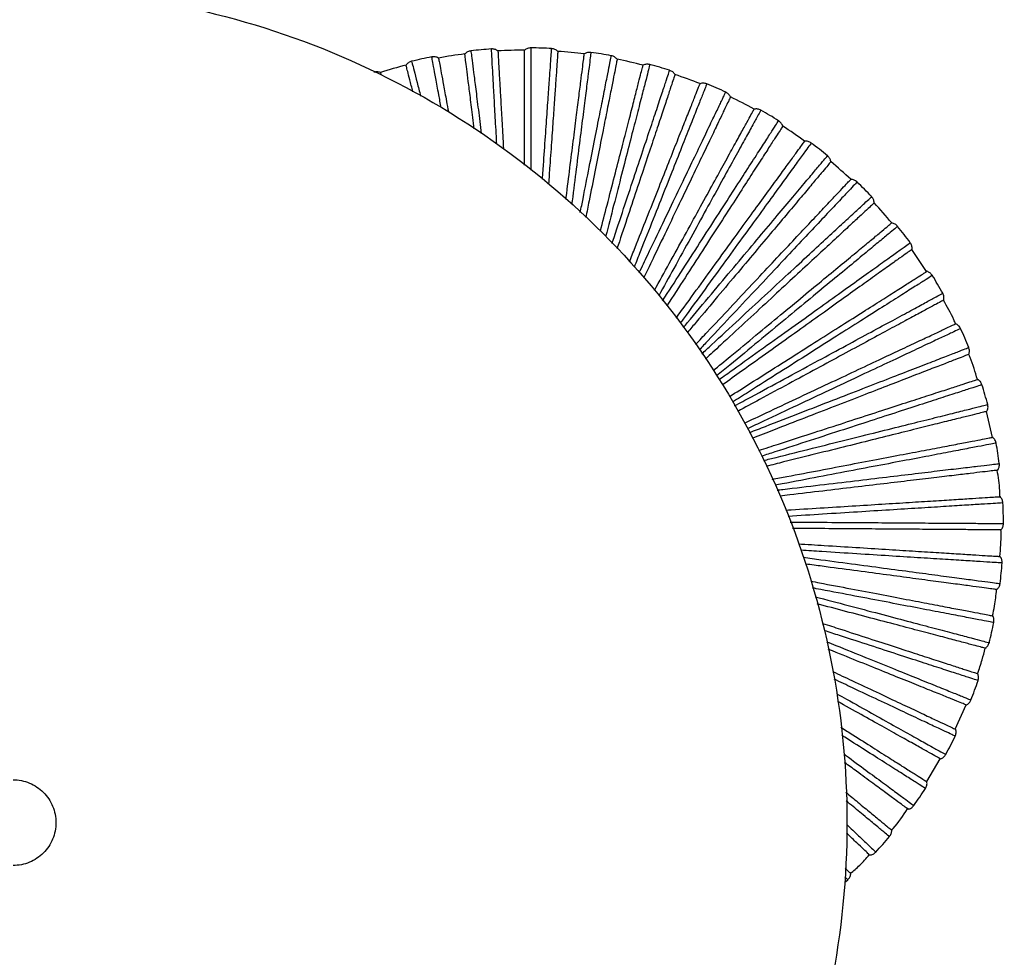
# Paper-space layout '_Posterior' of a CAD drawing. Header units: millimetres. Extents: x -209 to 208, y -225 to 657.
# Tile 4 of 5: x 1 to 208, y -28 to 169. Entities that reach past the tile are written whole.
import ezdxf

# ---------------------------------------------------------------- set-up
doc = ezdxf.new("R2010")
doc.units = ezdxf.units.MM

psp = doc.layouts.new('_Posterior')

# ---------------------------------------------------------------- linework, layer by layer
at = {"color": 7, "linetype": 'Continuous', "lineweight": 25}
for p, q in [((191.7, 115.69), (188.63, 120.35)), ((205.51, 80.88), (204.25, 86.32)), ((197.72, 19.63), (200.04, 24.71)), ((191.72, 8.61), (194.54, 13.43))]:
    psp.add_line(p, q, dxfattribs=at)
at = {"color": 7, "linetype": 'Continuous', "lineweight": 25, "flags": 128}
psp.add_lwpolyline([(174.58, -12.54), (174.76, -12.38), (175.16, -12.01)], dxfattribs=at)
at = {"color": 7, "linetype": 'Continuous', "lineweight": 25}
for radius, start, end in [(100, 97.1996, 100.4001), (100.5, 93.964, 96.4365), (100, 90, 93.1999), (100.5, 86.7644, 89.2356), (100, 82.7998, 86), (100.5, 79.5644, 82.0357), (100.5, 101.1642, 103.6362), (100, 75.6002, 78.7998), (100.5, 72.3643, 74.8359), (100, 104.3994, 107.6004), (100, 68.4005, 71.5996), (100.5, 65.1642, 67.6364), (100, 61.2007, 64.3994), (100.5, 57.964, 60.4366), (100, 54.0008, 57.1993), (100.5, 50.7638, 53.2368), (100, 46.8007, 49.9992), (100.5, 43.5635, 46.037), (100, 39.6006, 42.7993), (100.5, 36.3633, 38.8369), (100.5, 29.1631, 31.6368), (100.5, 21.963, 24.4367), (100.5, 14.7631, 17.2364), (100.5, 7.5632, 10.0362), (100.5, 0.3635, 2.836), (100.5, 353.1642, 355.6356), (100.5, 345.9644, 348.4356), (100.5, 338.7644, 341.2357), (100.5, 331.5644, 334.0359), (100.5, 324.3642, 326.8362), (100.5, 317.164, 319.6365)]:
    psp.add_arc((107.34, 62.16), radius, start, end, dxfattribs=at)
for points, knots in [([(0, 175), (11.45, 175), (22.91, 173.87), (45.37, 169.4), (56.39, 166.06), (77.55, 157.3), (87.7, 151.87), (106.75, 139.14), (115.64, 131.84), (131.84, 115.64), (139.14, 106.75), (151.87, 87.7), (157.3, 77.55), (166.06, 56.39), (169.4, 45.37), (173.87, 22.91), (175, 11.45), (175, -11.45), (173.87, -22.91), (169.4, -45.37), (166.06, -56.39), (157.3, -77.55), (151.87, -87.7), (139.14, -106.75), (131.84, -115.64), (115.64, -131.84), (106.75, -139.14), (87.7, -151.87), (77.55, -157.3), (56.39, -166.06), (45.37, -169.4), (22.91, -173.87), (11.45, -175), (0, -175)], [0, 0, 0, 0, 0.0625, 0.0625, 0.125, 0.125, 0.1875, 0.1875, 0.25, 0.25, 0.3125, 0.3125, 0.375, 0.375, 0.4375, 0.4375, 0.5, 0.5, 0.5625, 0.5625, 0.625, 0.625, 0.6875, 0.6875, 0.75, 0.75, 0.8125, 0.8125, 0.875, 0.875, 0.9375, 0.9375, 1, 1, 1, 1]), ([(96.8, 145.63), (96.7, 146.44), (96.38, 148.9), (95.96, 152.28), (95.52, 155.71), (95.2, 158.3), (94.97, 160.1), (94.83, 161.17), (94.82, 161.3), (94.81, 161.37)], [0, 0, 0, 0, 0.078435, 0.240568, 0.400298, 0.556783, 0.709285, 0.857188, 1, 1, 1, 1]), ([(96.08, 162.02), (96.09, 161.92), (96.11, 161.73), (96.32, 160.13), (96.63, 157.62), (97.08, 154.12), (97.61, 149.86), (98.06, 146.35), (98.27, 144.65)], [0, 0, 0, 0, 0.168255, 0.336746, 0.505519, 0.672799, 0.840542, 1, 1, 1, 1]), ([(101.51, 142.48), (101.47, 143.21), (101.32, 145.98), (101.09, 150), (100.84, 154.46), (100.65, 157.96), (100.5, 160.53), (100.42, 161.98), (100.39, 162.59), (100.4, 162.41), (100.4, 162.41)], [0, 0, 0, 0, 0.056252, 0.212668, 0.369621, 0.527203, 0.683558, 0.840808, 0.999118, 1, 1, 1, 1]), ([(101.76, 162), (101.76, 161.94), (101.77, 161.81), (101.83, 160.72), (101.93, 158.92), (102.08, 156.3), (102.27, 152.88), (102.51, 148.62), (102.72, 144.82), (102.87, 142.23), (102.9, 141.54)], [0, 0, 0, 0, 0.124812, 0.254072, 0.387353, 0.524114, 0.663711, 0.805408, 0.948398, 1, 1, 1, 1]), ([(107.34, 138.05), (107.34, 138.05), (107.34, 140.13), (107.34, 143.76), (107.34, 148.8), (107.34, 153.01), (107.34, 156.45), (107.34, 159.07), (107.34, 160.87), (107.34, 161.96), (107.34, 162.09), (107.34, 162.16)], [0, 0, 0, 0, 0.000114, 0.131465, 0.262414, 0.392179, 0.520021, 0.645266, 0.767323, 0.885698, 1, 1, 1, 1]), ([(108.68, 162.65), (108.68, 162.55), (108.68, 162.35), (108.68, 160.74), (108.68, 158.21), (108.68, 154.69), (108.68, 150.28), (108.68, 144.96), (108.68, 140.48), (108.68, 137.61), (108.68, 136.99)], [0, 0, 0, 0, 0.137678, 0.275548, 0.41365, 0.55053, 0.687789, 0.825713, 0.962525, 1, 1, 1, 1]), ([(111.1, 135.08), (111.19, 136.3), (111.43, 139.8), (111.78, 144.83), (112.15, 150.13), (112.46, 154.54), (112.71, 158.04), (112.89, 160.61), (112.99, 162.06), (113.03, 162.67), (113.02, 162.49), (113.02, 162.49)], [0, 0, 0, 0, 0.070858, 0.203916, 0.335858, 0.468253, 0.601179, 0.73307, 0.865716, 0.999256, 1, 1, 1, 1]), ([(114.32, 161.91), (114.31, 161.85), (114.31, 161.72), (114.23, 160.63), (114.1, 158.83), (113.92, 156.22), (113.68, 152.79), (113.39, 148.58), (113.04, 143.59), (112.7, 138.75), (112.46, 135.36), (112.37, 134.08)], [0, 0, 0, 0, 0.105856, 0.215485, 0.328523, 0.444513, 0.562909, 0.683086, 0.804359, 0.926005, 1, 1, 1, 1]), ([(116.02, 130.88), (116.04, 131.01), (116.34, 133.38), (116.86, 137.52), (117.58, 143.17), (118.2, 148.1), (118.73, 152.3), (119.16, 155.7), (119.49, 158.31), (119.72, 160.1), (119.85, 161.17), (119.87, 161.3), (119.88, 161.37)], [0, 0, 0, 0, 0.006945, 0.121946, 0.237293, 0.352286, 0.46624, 0.578505, 0.688489, 0.795674, 0.899626, 1, 1, 1, 1]), ([(121.27, 161.68), (121.25, 161.59), (121.23, 161.39), (121.03, 159.8), (120.71, 157.28), (120.27, 153.8), (119.71, 149.4), (119.05, 144.18), (118.29, 138.13), (117.68, 133.28), (117.3, 130.3), (117.23, 129.76)], [0, 0, 0, 0, 0.121802, 0.243774, 0.365951, 0.487047, 0.608478, 0.730498, 0.851533, 0.973174, 1, 1, 1, 1]), ([(119.04, 128.09), (119.23, 129.06), (119.9, 132.45), (120.93, 137.68), (122.11, 143.65), (123.14, 148.82), (124, 153.17), (124.68, 156.61), (125.18, 159.14), (125.46, 160.57), (125.58, 161.16), (125.55, 160.99), (125.55, 160.99)], [0, 0, 0, 0, 0.047576, 0.166209, 0.285611, 0.404014, 0.522822, 0.642107, 0.760463, 0.879496, 0.999332, 1, 1, 1, 1]), ([(83.65, 159.82), (83.67, 159.73), (83.72, 159.54), (84.13, 157.96), (84.71, 155.71), (85.27, 153.52), (85.52, 152.52)], [0, 0, 0, 0, 0.260594, 0.521554, 0.782951, 1, 1, 1, 1]), ([(89.84, 150.11), (89.67, 151.02), (89.23, 153.44), (88.7, 156.34), (88.22, 158.91), (87.96, 160.33), (87.85, 160.92), (87.89, 160.75), (87.89, 160.75)], [0, 0, 0, 0, 0.131803, 0.348834, 0.564176, 0.780751, 0.998785, 1, 1, 1, 1]), ([(89.29, 160.51), (89.3, 160.45), (89.33, 160.32), (89.52, 159.25), (89.85, 157.48), (90.33, 154.88), (90.83, 152.14), (91.22, 150), (91.36, 149.26)], [0, 0, 0, 0, 0.169267, 0.344568, 0.52532, 0.710793, 0.900111, 1, 1, 1, 1]), ([(126.77, 160.25), (126.75, 160.19), (126.73, 160.06), (126.52, 158.99), (126.17, 157.22), (125.66, 154.65), (124.99, 151.28), (124.17, 147.13), (123.2, 142.25), (122.1, 136.69), (121.09, 131.6), (120.42, 128.2), (120.19, 127.03)], [0, 0, 0, 0, 0.095268, 0.193932, 0.295664, 0.400052, 0.506606, 0.614762, 0.723905, 0.833384, 0.942535, 1, 1, 1, 1]), ([(133.63, 159.16), (133.61, 159.06), (133.56, 158.87), (133.16, 157.31), (132.53, 154.86), (131.65, 151.45), (130.55, 147.17), (129.24, 142.06), (127.73, 136.18), (126.11, 129.87), (124.93, 125.27), (124.36, 123.07)], [0, 0, 0, 0, 0.112346, 0.22485, 0.337542, 0.449237, 0.561242, 0.673788, 0.785428, 0.897626, 1, 1, 1, 1]), ([(77.11, 157.48), (77.11, 157.46), (77.12, 157.43), (77.25, 157.01), (77.28, 156.93)], [0, 0, 0, 0, 0.805629, 1, 1, 1, 1]), ([(83.91, 153.43), (83.68, 154.31), (83.23, 156.07), (82.8, 157.76), (82.52, 158.83), (82.49, 158.95), (82.47, 159.02)], [0, 0, 0, 0, 0.257599, 0.513044, 0.760785, 1, 1, 1, 1]), ([(123.27, 124.18), (123.74, 126.03), (124.78, 130.08), (126.24, 135.76), (127.65, 141.24), (128.89, 146.06), (129.94, 150.16), (130.79, 153.49), (131.44, 156.03), (131.89, 157.77), (132.16, 158.83), (132.2, 158.95), (132.21, 159.02)], [0, 0, 0, 0, 0.0884498, 0.1940123, 0.299892, 0.4054472, 0.5100482, 0.6130988, 0.7140558, 0.8124435, 0.9078638, 1, 1, 1, 1]), ([(125.71, 121.61), (125.75, 121.73), (126.61, 124.31), (128.16, 128.96), (130.3, 135.41), (132.21, 141.15), (133.88, 146.16), (135.28, 150.37), (136.38, 153.7), (137.2, 156.14), (137.66, 157.52), (137.85, 158.1), (137.79, 157.93), (137.79, 157.93)], [0, 0, 0, 0, 0.005122, 0.115196, 0.225407, 0.336332, 0.446328, 0.556701, 0.667517, 0.77747, 0.888052, 0.999379, 1, 1, 1, 1]), ([(138.91, 157.04), (138.89, 156.98), (138.85, 156.86), (138.5, 155.83), (137.93, 154.12), (137.11, 151.63), (136.02, 148.37), (134.69, 144.36), (133.11, 139.63), (131.33, 134.28), (129.36, 128.35), (127.82, 123.72), (126.91, 120.98), (126.75, 120.49)], [0, 0, 0, 0, 0.0887, 0.180562, 0.275281, 0.372473, 0.471681, 0.572382, 0.674001, 0.775932, 0.877558, 0.978272, 1, 1, 1, 1]), ([(129.33, 117.7), (129.74, 118.72), (131.02, 121.95), (133.03, 127.02), (135.32, 132.82), (137.4, 138.07), (139.23, 142.7), (140.79, 146.63), (142.05, 149.83), (143.02, 152.26), (143.68, 153.94), (144.08, 154.95), (144.13, 155.07), (144.16, 155.13)], [0, 0, 0, 0, 0.045388, 0.143666, 0.242835, 0.342301, 0.441462, 0.539727, 0.636535, 0.731377, 0.823805, 0.913445, 1, 1, 1, 1]), ([(145.58, 155.1), (145.54, 155), (145.47, 154.82), (144.88, 153.33), (143.95, 150.97), (142.65, 147.7), (141.02, 143.59), (139.08, 138.68), (136.85, 133.05), (134.36, 126.76), (132.17, 121.24), (130.77, 117.7), (130.34, 116.61)], [0, 0, 0, 0, 0.105991, 0.21213, 0.318447, 0.423824, 0.529492, 0.635673, 0.740997, 0.846848, 0.952874, 1, 1, 1, 1]), ([(131.4, 115.46), (132, 116.71), (133.73, 120.32), (136.37, 125.84), (139.3, 131.95), (141.91, 137.41), (144.2, 142.17), (146.11, 146.17), (147.63, 149.33), (148.74, 151.66), (149.37, 152.97), (149.63, 153.52), (149.55, 153.36), (149.55, 153.36)], [0, 0, 0, 0, 0.055094, 0.15964, 0.264314, 0.369668, 0.474138, 0.578968, 0.684217, 0.788647, 0.893675, 0.999411, 1, 1, 1, 1]), ([(150.55, 152.34), (150.52, 152.28), (150.47, 152.16), (150, 151.18), (149.22, 149.56), (148.08, 147.19), (146.6, 144.1), (144.77, 140.28), (142.62, 135.79), (140.18, 130.7), (137.49, 125.08), (134.88, 119.64), (133.11, 115.95), (132.38, 114.41)], [0, 0, 0, 0, 0.0844475, 0.1719048, 0.2620821, 0.3546142, 0.4490653, 0.5449373, 0.6416839, 0.7387279, 0.8354812, 0.9313663, 1, 1, 1, 1]), ([(134.59, 111.72), (135.64, 113.63), (137.84, 117.62), (140.96, 123.3), (143.96, 128.76), (146.68, 133.71), (149.08, 138.07), (151.11, 141.78), (152.77, 144.78), (154.03, 147.08), (154.9, 148.66), (155.42, 149.62), (155.49, 149.73), (155.52, 149.79)], [0, 0, 0, 0, 0.085617, 0.179753, 0.274743, 0.370017, 0.464999, 0.559123, 0.651852, 0.742697, 0.83123, 0.917092, 1, 1, 1, 1]), ([(156.93, 149.57), (156.88, 149.48), (156.79, 149.31), (156.01, 147.9), (154.79, 145.68), (153.1, 142.6), (150.96, 138.73), (148.42, 134.1), (145.5, 128.79), (142.25, 122.87), (138.9, 116.79), (136.56, 112.53), (135.49, 110.59)], [0, 0, 0, 0, 0.101734, 0.2036105, 0.3056579, 0.4068021, 0.5082269, 0.6101427, 0.7112368, 0.8128364, 0.9146043, 1, 1, 1, 1]), ([(136.3, 109.56), (137.59, 111.55), (140.3, 115.77), (144.13, 121.71), (147.79, 127.39), (151.07, 132.48), (153.93, 136.92), (156.34, 140.65), (158.24, 143.6), (159.63, 145.77), (160.42, 146.99), (160.75, 147.5), (160.65, 147.35), (160.65, 147.35)], [0, 0, 0, 0, 0.090864, 0.191452, 0.292164, 0.393529, 0.494045, 0.594906, 0.696171, 0.796648, 0.8977, 0.999433, 1, 1, 1, 1]), ([(161.51, 146.21), (161.48, 146.16), (161.41, 146.05), (160.82, 145.14), (159.84, 143.62), (158.42, 141.41), (156.56, 138.53), (154.27, 134.97), (151.57, 130.79), (148.51, 126.04), (145.15, 120.81), (141.52, 115.19), (138.84, 111.04), (137.35, 108.72), (137.18, 108.45)], [0, 0, 0, 0, 0.081341, 0.165581, 0.252441, 0.341569, 0.432545, 0.52489, 0.618078, 0.711552, 0.804745, 0.897103, 0.988098, 1, 1, 1, 1]), ([(139.15, 105.94), (139.53, 106.46), (141.34, 108.95), (144.43, 113.2), (148.36, 118.61), (152.01, 123.64), (155.34, 128.21), (158.26, 132.24), (160.75, 135.66), (162.77, 138.44), (164.31, 140.56), (165.37, 142.02), (166.01, 142.9), (166.08, 143.01), (166.12, 143.06)], [0, 0, 0, 0, 0.023489, 0.113417, 0.204691, 0.296792, 0.38917, 0.481265, 0.572527, 0.662437, 0.75052, 0.836361, 0.919613, 1, 1, 1, 1]), ([(167.49, 142.67), (167.43, 142.59), (167.32, 142.43), (166.37, 141.13), (164.88, 139.08), (162.82, 136.23), (160.22, 132.65), (157.12, 128.39), (153.55, 123.48), (149.59, 118.03), (145.25, 112.06), (142.03, 107.63), (140.22, 105.13), (140.01, 104.85)], [0, 0, 0, 0, 0.098902, 0.197942, 0.297149, 0.395477, 0.494078, 0.593157, 0.691436, 0.790207, 0.889142, 0.987407, 1, 1, 1, 1]), ([(140.7, 103.98), (140.96, 104.3), (143, 106.73), (146.57, 110.99), (151.31, 116.64), (155.65, 121.81), (159.54, 126.45), (162.94, 130.5), (165.79, 133.89), (168.04, 136.58), (169.7, 138.55), (170.63, 139.67), (171.02, 140.13), (170.91, 140), (170.91, 140)], [0, 0, 0, 0, 0.014774, 0.113635, 0.211704, 0.309893, 0.40872, 0.506718, 0.605053, 0.703781, 0.801742, 0.900262, 0.999447, 1, 1, 1, 1]), ([(171.62, 138.76), (171.58, 138.71), (171.5, 138.61), (170.8, 137.78), (169.64, 136.4), (167.95, 134.39), (165.75, 131.76), (163.03, 128.52), (159.83, 124.7), (156.19, 120.37), (152.2, 115.61), (147.9, 110.49), (144.33, 106.24), (142.15, 103.64), (141.54, 102.91)], [0, 0, 0, 0, 0.07949, 0.161813, 0.246696, 0.333796, 0.422702, 0.512946, 0.604013, 0.69536, 0.786433, 0.876689, 0.965613, 1, 1, 1, 1]), ([(143.24, 100.38), (144.06, 101.26), (146.56, 103.92), (150.54, 108.16), (155.11, 113.03), (159.37, 117.56), (163.24, 121.68), (166.64, 125.31), (169.54, 128.39), (171.89, 130.89), (173.68, 132.8), (174.92, 134.12), (175.66, 134.91), (175.75, 135.01), (175.8, 135.05)], [0, 0, 0, 0, 0.0433084, 0.1314109, 0.2208331, 0.3110649, 0.4015678, 0.4917933, 0.5812033, 0.669288, 0.7555831, 0.8396821, 0.9212446, 1, 1, 1, 1]), ([(177.11, 134.49), (177.04, 134.42), (176.91, 134.28), (175.81, 133.11), (174.07, 131.26), (171.66, 128.7), (168.64, 125.47), (165.02, 121.63), (160.87, 117.21), (156.26, 112.29), (151.21, 106.92), (147.09, 102.54), (144.61, 99.89), (144, 99.24)], [0, 0, 0, 0, 0.097017, 0.194169, 0.291485, 0.387939, 0.484661, 0.581851, 0.678258, 0.775146, 0.872195, 0.968588, 1, 1, 1, 1]), ([(144.54, 98.42), (145.23, 99.05), (147.94, 101.56), (152.39, 105.69), (157.79, 110.7), (162.74, 115.28), (167.19, 119.4), (171.06, 122.99), (174.32, 126), (176.89, 128.38), (178.78, 130.14), (179.85, 131.12), (180.29, 131.53), (180.16, 131.42), (180.16, 131.42)], [0, 0, 0, 0, 0.0326411, 0.1297091, 0.2259993, 0.322408, 0.4194424, 0.5156634, 0.6122149, 0.7091532, 0.8053369, 0.9020711, 0.9994572, 1, 1, 1, 1]), ([(180.72, 130.1), (180.67, 130.06), (180.57, 129.97), (179.77, 129.23), (178.45, 128), (176.53, 126.22), (174.01, 123.89), (170.9, 121.02), (167.25, 117.63), (163.1, 113.79), (158.54, 109.57), (153.64, 105.03), (149.21, 100.93), (146.35, 98.28), (145.29, 97.3)], [0, 0, 0, 0, 0.078087, 0.158957, 0.242341, 0.327904, 0.415241, 0.503891, 0.593351, 0.683085, 0.772551, 0.861213, 0.948568, 1, 1, 1, 1]), ([(146.91, 94.89), (148.12, 95.89), (151.22, 98.45), (155.97, 102.38), (161.11, 106.64), (165.9, 110.6), (170.25, 114.2), (174.09, 117.38), (177.35, 120.07), (180, 122.26), (182.02, 123.93), (183.41, 125.08), (184.24, 125.77), (184.34, 125.86), (184.39, 125.9)], [0, 0, 0, 0, 0.055682, 0.142645, 0.230911, 0.319975, 0.409308, 0.498366, 0.58662, 0.673565, 0.758744, 0.841756, 0.922263, 1, 1, 1, 1]), ([(185.62, 125.18), (185.55, 125.12), (185.4, 124.99), (184.16, 123.97), (182.21, 122.35), (179.5, 120.11), (176.09, 117.29), (172.02, 113.93), (167.35, 110.06), (162.15, 105.77), (156.48, 101.07), (151.61, 97.05), (148.58, 94.54), (147.65, 93.77)], [0, 0, 0, 0, 0.095982, 0.192098, 0.288376, 0.383801, 0.479491, 0.575645, 0.671023, 0.766878, 0.862892, 0.958256, 1, 1, 1, 1]), ([(148.16, 93.02), (149.13, 93.71), (152.35, 96.02), (157.49, 99.7), (163.48, 103.99), (168.96, 107.92), (173.89, 111.45), (178.19, 114.52), (181.79, 117.1), (184.64, 119.14), (186.74, 120.65), (187.92, 121.49), (188.41, 121.84), (188.27, 121.74), (188.27, 121.74)], [0, 0, 0, 0, 0.04151, 0.137688, 0.233095, 0.32862, 0.424765, 0.520104, 0.61577, 0.71182, 0.807122, 0.902969, 0.999462, 1, 1, 1, 1]), ([(188.65, 120.37), (188.6, 120.33), (188.49, 120.26), (187.61, 119.62), (186.14, 118.57), (184.01, 117.05), (181.22, 115.05), (177.78, 112.58), (173.73, 109.69), (169.14, 106.4), (164.08, 102.78), (158.65, 98.89), (153.58, 95.26), (150.24, 92.87), (148.9, 91.91)], [0, 0, 0, 0, 0.077515, 0.157792, 0.240566, 0.325502, 0.412199, 0.5002, 0.589004, 0.678082, 0.766892, 0.854905, 0.94162, 1, 1, 1, 1]), ([(150.33, 89.44), (151.78, 90.36), (155.3, 92.59), (160.62, 95.97), (166.26, 99.55), (171.51, 102.88), (176.28, 105.91), (180.49, 108.57), (184.06, 110.84), (186.96, 112.68), (189.17, 114.09), (190.69, 115.05), (191.61, 115.63), (191.72, 115.71), (191.78, 115.74)], [0, 0, 0, 0, 0.060524, 0.147041, 0.234854, 0.323462, 0.412336, 0.500938, 0.588739, 0.675239, 0.759981, 0.842567, 0.922662, 1, 1, 1, 1]), ([(192.91, 114.87), (192.82, 114.82), (192.66, 114.71), (191.3, 113.85), (189.16, 112.49), (186.19, 110.61), (182.46, 108.24), (178, 105.41), (172.88, 102.17), (167.19, 98.55), (160.97, 94.61), (155.54, 91.16), (152.1, 88.98), (150.98, 88.27)], [0, 0, 0, 0, 0.09557, 0.191273, 0.287137, 0.382152, 0.477432, 0.573172, 0.66814, 0.763584, 0.859185, 0.954139, 1, 1, 1, 1]), ([(151.42, 87.5), (152.56, 88.12), (156.14, 90.06), (161.8, 93.12), (168.28, 96.62), (174.21, 99.83), (179.54, 102.72), (184.19, 105.23), (188.09, 107.34), (191.17, 109.01), (193.44, 110.23), (194.72, 110.93), (195.25, 111.21), (195.1, 111.13), (195.1, 111.13)], [0, 0, 0, 0, 0.045143, 0.140956, 0.236002, 0.331165, 0.426945, 0.521923, 0.617226, 0.712912, 0.807853, 0.903337, 0.999464, 1, 1, 1, 1]), ([(195.31, 109.72), (195.25, 109.69), (195.14, 109.63), (194.18, 109.11), (192.59, 108.25), (190.29, 107), (187.27, 105.37), (183.54, 103.36), (179.17, 100.99), (174.19, 98.3), (168.72, 95.35), (162.85, 92.17), (157.29, 89.16), (153.6, 87.17), (152.07, 86.34)], [0, 0, 0, 0, 0.077273, 0.1573002, 0.2398162, 0.3244869, 0.4109136, 0.4986405, 0.5871678, 0.6759671, 0.7645004, 0.8522393, 0.9386835, 1, 1, 1, 1]), ([(197.79, 104.72), (197.67, 105.01), (196.95, 106.72), (196.01, 108.33), (195.22, 109.67)], [0, 0, 0, 0, 0.165734, 1, 1, 1, 1]), ([(153.46, 83.86), (155, 84.58), (158.75, 86.35), (164.44, 89.03), (170.48, 91.87), (176.11, 94.52), (181.22, 96.92), (185.73, 99.04), (189.55, 100.84), (192.66, 102.3), (195.03, 103.42), (196.67, 104.19), (197.65, 104.65), (197.77, 104.71), (197.83, 104.73)], [0, 0, 0, 0, 0.059963, 0.146532, 0.234398, 0.323059, 0.411986, 0.500641, 0.588494, 0.675045, 0.759838, 0.842473, 0.922616, 1, 1, 1, 1]), ([(198.84, 103.73), (198.75, 103.69), (198.57, 103.61), (197.12, 102.92), (194.82, 101.84), (191.64, 100.35), (187.64, 98.46), (182.86, 96.22), (177.38, 93.64), (171.28, 90.77), (164.62, 87.63), (158.85, 84.92), (155.24, 83.22), (154.11, 82.69)], [0, 0, 0, 0, 0.095812, 0.191759, 0.287866, 0.383123, 0.478644, 0.574628, 0.669838, 0.765523, 0.861368, 0.956563, 1, 1, 1, 1]), ([(154.55, 81.9), (155.67, 82.33), (159.36, 83.76), (165.25, 86.05), (172.12, 88.71), (178.41, 91.16), (184.06, 93.35), (188.98, 95.26), (193.12, 96.86), (196.39, 98.13), (198.79, 99.06), (200.15, 99.59), (200.71, 99.81), (200.55, 99.75), (200.55, 99.74)], [0, 0, 0, 0, 0.041453, 0.137637, 0.23305, 0.32858, 0.424731, 0.520075, 0.615747, 0.711803, 0.80711, 0.902963, 0.999462, 1, 1, 1, 1]), ([(200.58, 98.32), (200.52, 98.3), (200.39, 98.25), (199.38, 97.86), (197.7, 97.2), (195.25, 96.25), (192.05, 95.01), (188.11, 93.48), (183.47, 91.68), (178.2, 89.64), (172.4, 87.39), (166.18, 84.98), (160.43, 82.75), (156.68, 81.29), (155.21, 80.72)], [0, 0, 0, 0, 0.077733, 0.158237, 0.241244, 0.326419, 0.41336, 0.50161, 0.590664, 0.679992, 0.769052, 0.857314, 0.944273, 1, 1, 1, 1]), ([(202.37, 93.03), (201.91, 94.59), (201.39, 96.38), (200.65, 98.09), (200.55, 98.31)], [0, 0, 0, 0, 0.869759, 1, 1, 1, 1]), ([(156.53, 78.14), (157.9, 78.59), (161.61, 79.79), (167.36, 81.66), (173.71, 83.72), (179.62, 85.64), (185, 87.39), (189.73, 88.93), (193.75, 90.23), (197.02, 91.29), (199.51, 92.1), (201.23, 92.66), (202.26, 93), (202.39, 93.04), (202.45, 93.06)], [0, 0, 0, 0, 0.051498, 0.138847, 0.227503, 0.316963, 0.406691, 0.496144, 0.584788, 0.672119, 0.757675, 0.841055, 0.921919, 1, 1, 1, 1]), ([(203.33, 91.94), (203.23, 91.91), (203.05, 91.84), (201.52, 91.35), (199.11, 90.56), (195.76, 89.48), (191.56, 88.11), (186.54, 86.48), (180.77, 84.61), (174.36, 82.53), (167.36, 80.25), (161.55, 78.37), (158.02, 77.22), (157.09, 76.92)], [0, 0, 0, 0, 0.096732, 0.1936, 0.290631, 0.386803, 0.483241, 0.580146, 0.67627, 0.772875, 0.86964, 0.965749, 1, 1, 1, 1]), ([(157.5, 76.04), (158.37, 76.25), (161.93, 77.14), (167.79, 78.6), (174.94, 80.39), (181.48, 82.02), (187.36, 83.49), (192.49, 84.77), (196.79, 85.84), (200.19, 86.69), (202.69, 87.31), (204.1, 87.66), (204.69, 87.81), (204.52, 87.77), (204.52, 87.77)], [0, 0, 0, 0, 0.031644, 0.128812, 0.225202, 0.32171, 0.418844, 0.515164, 0.611815, 0.708853, 0.805136, 0.90197, 0.999457, 1, 1, 1, 1]), ([(204.37, 86.35), (204.31, 86.33), (204.18, 86.3), (203.13, 86.04), (201.38, 85.6), (198.83, 84.97), (195.5, 84.14), (191.4, 83.11), (186.57, 81.91), (181.08, 80.54), (175.05, 79.04), (168.57, 77.42), (162.89, 76.01), (159.29, 75.11), (158.07, 74.8)], [0, 0, 0, 0, 0.078606, 0.160015, 0.243955, 0.330086, 0.418005, 0.507245, 0.5973, 0.687632, 0.777693, 0.866946, 0.954882, 1, 1, 1, 1]), ([(159.33, 72.07), (160.35, 72.27), (163.78, 72.92), (169.33, 73.98), (175.89, 75.23), (181.99, 76.4), (187.55, 77.46), (192.44, 78.39), (196.59, 79.18), (199.96, 79.83), (202.54, 80.32), (204.31, 80.65), (205.38, 80.86), (205.51, 80.88), (205.57, 80.9)], [0, 0, 0, 0, 0.037667, 0.126289, 0.216239, 0.307003, 0.398039, 0.488797, 0.578734, 0.667338, 0.754142, 0.838737, 0.92078, 1, 1, 1, 1]), ([(206.3, 79.67), (206.21, 79.65), (206.01, 79.62), (204.43, 79.31), (201.94, 78.84), (198.49, 78.18), (194.15, 77.35), (188.96, 76.36), (183.01, 75.23), (176.39, 73.97), (169.14, 72.59), (163.6, 71.53), (160.41, 70.92), (159.9, 70.83)], [0, 0, 0, 0, 0.098323, 0.196784, 0.29541, 0.393163, 0.491187, 0.589686, 0.68739, 0.785583, 0.883939, 0.981629, 1, 1, 1, 1]), ([(160.36, 69.82), (160.75, 69.87), (163.87, 70.24), (169.36, 70.9), (176.69, 71.77), (183.39, 72.57), (189.41, 73.29), (194.65, 73.92), (199.05, 74.44), (202.53, 74.86), (205.09, 75.16), (206.54, 75.33), (207.14, 75.41), (206.97, 75.39), (206.97, 75.39)], [0, 0, 0, 0, 0.013862, 0.112814, 0.210974, 0.309254, 0.408172, 0.506261, 0.604687, 0.703507, 0.801558, 0.90017, 0.999447, 1, 1, 1, 1]), ([(206.64, 74), (206.58, 73.99), (206.45, 73.97), (205.37, 73.85), (203.57, 73.63), (200.97, 73.32), (197.56, 72.91), (193.36, 72.41), (188.42, 71.82), (182.81, 71.16), (176.63, 70.42), (170, 69.63), (164.73, 69), (161.63, 68.63), (160.95, 68.55)], [0, 0, 0, 0, 0.0802584, 0.1633773, 0.2490813, 0.3370232, 0.4267889, 0.5179051, 0.6098526, 0.7020825, 0.7940363, 0.885165, 0.9749488, 1, 1, 1, 1]), ([(207.1, 68.43), (207.09, 68.86), (207.05, 70.72), (206.75, 72.56), (206.52, 73.98)], [0, 0, 0, 0, 0.2295703, 1, 1, 1, 1]), ([(162.18, 65.61), (162.54, 65.63), (165.34, 65.81), (170.31, 66.12), (176.99, 66.54), (183.19, 66.93), (188.83, 67.28), (193.8, 67.6), (198.02, 67.86), (201.45, 68.08), (204.07, 68.24), (205.87, 68.36), (206.95, 68.42), (207.08, 68.43), (207.15, 68.44)], [0, 0, 0, 0, 0.0134194, 0.1042745, 0.1964904, 0.2895412, 0.3828715, 0.4759159, 0.5681192, 0.6589559, 0.747947, 0.8346735, 0.9187841, 1, 1, 1, 1]), ([(207.72, 67.13), (207.62, 67.12), (207.42, 67.11), (205.82, 67.01), (203.29, 66.85), (199.78, 66.63), (195.37, 66.35), (190.1, 66.02), (184.05, 65.64), (177.31, 65.22), (170.18, 64.77), (165.1, 64.45), (162.66, 64.3)], [0, 0, 0, 0, 0.1008809, 0.2019032, 0.3030949, 0.4033909, 0.5039652, 0.6050264, 0.7052728, 0.8060204, 0.9069349, 1, 1, 1, 1]), ([(163.11, 63.1), (165.41, 63.09), (170.34, 63.05), (177.33, 63.01), (184.1, 62.96), (190.15, 62.92), (195.44, 62.88), (199.87, 62.85), (203.38, 62.83), (205.95, 62.81), (207.41, 62.8), (208.01, 62.79), (207.84, 62.79), (207.84, 62.79)], [0, 0, 0, 0, 0.0882069, 0.1890891, 0.2900953, 0.3917569, 0.4925666, 0.5937224, 0.6952834, 0.7960539, 0.8974011, 0.9994313, 1, 1, 1, 1]), ([(207.34, 61.46), (207.28, 61.46), (207.14, 61.46), (206.06, 61.47), (204.25, 61.48), (201.63, 61.5), (198.2, 61.52), (193.97, 61.55), (188.99, 61.59), (183.34, 61.63), (177.12, 61.67), (170.54, 61.72), (165.88, 61.75), (163.6, 61.76)], [0, 0, 0, 0, 0.0825726, 0.1680883, 0.2562635, 0.3467413, 0.4390954, 0.5328389, 0.6274376, 0.7223271, 0.8169323, 0.9106887, 1, 1, 1, 1]), ([(207.07, 55.88), (207.22, 57.5), (207.39, 59.35), (207.32, 61.21), (207.31, 61.46)], [0, 0, 0, 0, 0.868379, 1, 1, 1, 1]), ([(164.79, 58.54), (166.62, 58.43), (170.83, 58.16), (176.98, 57.78), (183.19, 57.38), (188.83, 57.03), (193.8, 56.72), (198.02, 56.45), (201.45, 56.24), (204.07, 56.07), (205.87, 55.96), (206.95, 55.89), (207.08, 55.88), (207.15, 55.88)], [0, 0, 0, 0, 0.073365, 0.168763, 0.265025, 0.361576, 0.457831, 0.553216, 0.647187, 0.739249, 0.828968, 0.915982, 1, 1, 1, 1]), ([(207.55, 54.51), (207.45, 54.52), (207.25, 54.53), (205.65, 54.63), (203.12, 54.79), (199.61, 55.01), (195.2, 55.29), (189.93, 55.62), (183.89, 56), (177.14, 56.43), (170.9, 56.82), (166.78, 57.08), (165.29, 57.17)], [0, 0, 0, 0, 0.104653, 0.209453, 0.314429, 0.418476, 0.522811, 0.627652, 0.731647, 0.836162, 0.94085, 1, 1, 1, 1]), ([(165.84, 55.7), (167.08, 55.53), (170.93, 55.02), (176.88, 54.23), (183.59, 53.33), (189.6, 52.53), (194.83, 51.83), (199.23, 51.25), (202.7, 50.78), (205.26, 50.44), (206.7, 50.25), (207.3, 50.17), (207.13, 50.19), (207.13, 50.19)], [0, 0, 0, 0, 0.050404, 0.155469, 0.260663, 0.366539, 0.471528, 0.576878, 0.68265, 0.787598, 0.893147, 0.999408, 1, 1, 1, 1]), ([(206.46, 48.93), (206.4, 48.94), (206.27, 48.96), (205.19, 49.1), (203.41, 49.34), (200.81, 49.69), (197.4, 50.14), (193.21, 50.7), (188.27, 51.36), (182.68, 52.11), (176.5, 52.93), (171.03, 53.66), (167.51, 54.13), (166.36, 54.28)], [0, 0, 0, 0, 0.086321, 0.175719, 0.267896, 0.362481, 0.459028, 0.557027, 0.65592, 0.755116, 0.854016, 0.952029, 1, 1, 1, 1]), ([(167.39, 50.7), (168.01, 50.58), (170.96, 50.02), (175.87, 49.09), (182, 47.92), (187.54, 46.86), (192.44, 45.92), (196.59, 45.13), (199.96, 44.49), (202.54, 44), (204.31, 43.66), (205.38, 43.46), (205.51, 43.43), (205.57, 43.42)], [0, 0, 0, 0, 0.026604, 0.126816, 0.227936, 0.329359, 0.430471, 0.53067, 0.629383, 0.726091, 0.820338, 0.911742, 1, 1, 1, 1]), ([(205.8, 42.01), (205.7, 42.03), (205.51, 42.07), (203.93, 42.37), (201.44, 42.84), (197.99, 43.5), (193.64, 44.33), (188.46, 45.32), (182.52, 46.46), (175.85, 47.73), (170.88, 48.68), (168.05, 49.22), (167.79, 49.27)], [0, 0, 0, 0, 0.110004, 0.220163, 0.330507, 0.439873, 0.549543, 0.659745, 0.769057, 0.878916, 0.988958, 1, 1, 1, 1]), ([(205.53, 43.43), (205.68, 44.11), (206.07, 45.93), (206.27, 47.78), (206.4, 48.94)], [0, 0, 0, 0, 0.374402, 1, 1, 1, 1]), ([(168.31, 47.43), (170.66, 46.81), (175.41, 45.55), (181.88, 43.85), (187.74, 42.3), (192.85, 40.95), (197.13, 39.82), (200.52, 38.92), (203.02, 38.26), (204.42, 37.89), (205.01, 37.74), (204.84, 37.78), (204.84, 37.78)], [0, 0, 0, 0, 0.108914, 0.219907, 0.33162, 0.442397, 0.553554, 0.665156, 0.77589, 0.887257, 0.999375, 1, 1, 1, 1]), ([(204.03, 36.61), (203.96, 36.63), (203.84, 36.66), (202.79, 36.94), (201.04, 37.4), (198.51, 38.07), (195.19, 38.95), (191.1, 40.03), (186.28, 41.3), (180.81, 42.75), (174.97, 44.29), (170.75, 45.4), (168.73, 45.94)], [0, 0, 0, 0, 0.091357, 0.18597, 0.283526, 0.383629, 0.485808, 0.589524, 0.694187, 0.799171, 0.903841, 1, 1, 1, 1]), ([(169.89, 41.83), (171.14, 41.43), (174.55, 40.32), (179.61, 38.68), (185, 36.93), (189.73, 35.39), (193.75, 34.08), (197.02, 33.02), (199.51, 32.21), (201.23, 31.65), (202.26, 31.32), (202.39, 31.28), (202.45, 31.26)], [0, 0, 0, 0, 0.06308, 0.17158, 0.280407, 0.3889, 0.496412, 0.602331, 0.706097, 0.807224, 0.905299, 1, 1, 1, 1]), ([(202.5, 29.83), (202.41, 29.86), (202.22, 29.92), (200.69, 30.42), (198.28, 31.2), (194.94, 32.29), (190.73, 33.66), (185.72, 35.29), (179.93, 37.17), (174.76, 38.85), (171.34, 39.96), (170.27, 40.3)], [0, 0, 0, 0, 0.118445, 0.237056, 0.355866, 0.473625, 0.59171, 0.710366, 0.828066, 0.946355, 1, 1, 1, 1]), ([(170.73, 37.99), (171.38, 37.73), (174.3, 36.55), (178.98, 34.66), (184.63, 32.38), (189.51, 30.4), (193.63, 28.74), (196.88, 27.43), (199.27, 26.46), (200.62, 25.92), (201.18, 25.69), (201.02, 25.76), (201.02, 25.76)], [0, 0, 0, 0, 0.033842, 0.154186, 0.27531, 0.39542, 0.515942, 0.636946, 0.757009, 0.877759, 0.999322, 1, 1, 1, 1]), ([(200.06, 24.7), (200, 24.72), (199.88, 24.77), (198.87, 25.18), (197.2, 25.85), (194.77, 26.84), (191.59, 28.12), (187.66, 29.71), (183.05, 31.57), (177.78, 33.7), (173.74, 35.33), (171.35, 36.3), (171.05, 36.42)], [0, 0, 0, 0, 0.09942, 0.202383, 0.308549, 0.417487, 0.528684, 0.641554, 0.755453, 0.869703, 0.98361, 1, 1, 1, 1]), ([(202.42, 31.26), (202.75, 32.24), (203.34, 34), (203.79, 35.81), (203.99, 36.62)], [0, 0, 0, 0, 0.550512, 1, 1, 1, 1]), ([(171.98, 31.74), (173.34, 31.1), (176.62, 29.56), (181.21, 27.4), (185.73, 25.27), (189.55, 23.47), (192.66, 22.01), (195.03, 20.89), (196.67, 20.13), (197.65, 19.66), (197.77, 19.61), (197.83, 19.58)], [0, 0, 0, 0, 0.085889, 0.205973, 0.325688, 0.444321, 0.561196, 0.675696, 0.787283, 0.895504, 1, 1, 1, 1]), ([(197.7, 18.16), (197.61, 18.2), (197.43, 18.28), (195.98, 18.97), (193.68, 20.05), (190.5, 21.55), (186.5, 23.43), (181.71, 25.68), (176.96, 27.92), (173.6, 29.5), (172.3, 30.11)], [0, 0, 0, 0, 0.131214, 0.262612, 0.394231, 0.524684, 0.6555, 0.786949, 0.917338, 1, 1, 1, 1]), ([(172.88, 27.06), (173.55, 26.68), (176.22, 25.2), (180.25, 22.94), (184.89, 20.35), (188.76, 18.19), (191.82, 16.48), (194.07, 15.22), (195.34, 14.51), (195.87, 14.22), (195.72, 14.3), (195.71, 14.3)], [0, 0, 0, 0, 0.046041, 0.182653, 0.318119, 0.454051, 0.590527, 0.72594, 0.862129, 0.999236, 1, 1, 1, 1]), ([(194.64, 13.37), (194.58, 13.4), (194.46, 13.47), (193.52, 14), (191.94, 14.88), (189.65, 16.16), (186.65, 17.83), (182.97, 19.89), (178.58, 22.34), (175.24, 24.21), (173.25, 25.32), (173.08, 25.42)], [0, 0, 0, 0, 0.11291, 0.229844, 0.350415, 0.474135, 0.60042, 0.728605, 0.85796, 0.987712, 1, 1, 1, 1]), ([(173.71, 20.04), (174.55, 19.5), (177.01, 17.95), (180.47, 15.75), (184.06, 13.47), (186.95, 11.63), (189.17, 10.23), (190.69, 9.26), (191.61, 8.68), (191.72, 8.61), (191.78, 8.57)], [0, 0, 0, 0, 0.0728662, 0.2126501, 0.3511703, 0.4876374, 0.621332, 0.7516241, 0.8779865, 1, 1, 1, 1]), ([(191.47, 7.18), (191.39, 7.23), (191.22, 7.34), (189.87, 8.2), (187.72, 9.56), (184.76, 11.44), (181, 13.83), (177.37, 16.13), (174.77, 17.78), (173.92, 18.32)], [0, 0, 0, 0, 0.1540468, 0.3083095, 0.462831, 0.6159847, 0.7695633, 0.9238854, 1, 1, 1, 1]), ([(174.38, 14.39), (174.49, 14.32), (176.21, 13.05), (179, 10.99), (182.62, 8.32), (185.43, 6.25), (187.5, 4.72), (188.67, 3.86), (189.16, 3.5), (189.02, 3.6), (189.02, 3.6)], [0, 0, 0, 0, 0.010539, 0.174531, 0.339087, 0.504301, 0.66823, 0.833097, 0.999075, 1, 1, 1, 1]), ([(187.83, 2.82), (187.78, 2.85), (187.67, 2.93), (186.8, 3.58), (185.35, 4.65), (183.24, 6.2), (180.46, 8.25), (177.55, 10.4), (175.35, 12.02), (174.5, 12.64)], [0, 0, 0, 0, 0.139616, 0.284208, 0.433297, 0.586279, 0.742433, 0.900937, 1, 1, 1, 1]), ([(0, 9), (1.18, 9), (2.36, 8.77), (4.53, 7.86), (5.53, 7.2), (7.2, 5.53), (7.86, 4.53), (8.77, 2.36), (9, 1.18), (9, -1.18), (8.77, -2.36), (7.86, -4.53), (7.2, -5.53), (5.53, -7.2), (4.53, -7.86), (2.36, -8.77), (1.18, -9), (0, -9)], [0, 0, 0, 0, 0.125, 0.125, 0.25, 0.25, 0.375, 0.375, 0.5, 0.5, 0.625, 0.625, 0.75, 0.75, 0.875, 0.875, 1, 1, 1, 1]), ([(174.75, 6.39), (175.62, 5.68), (177.59, 4.04), (179.99, 2.06), (182.02, 0.38), (183.41, -0.77), (184.24, -1.46), (184.34, -1.54), (184.39, -1.59)], [0, 0, 0, 0, 0.141729, 0.322248, 0.499099, 0.671449, 0.838601, 1, 1, 1, 1]), ([(183.92, -2.93), (183.84, -2.87), (183.69, -2.74), (182.45, -1.72), (180.49, -0.09), (177.97, 1.99), (175.81, 3.78), (174.82, 4.6)], [0, 0, 0, 0, 0.206752, 0.413794, 0.621183, 0.826736, 1, 1, 1, 1]), ([(184.38, -1.57), (184.48, -1.45), (185.74, -0.08), (186.78, 1.47), (187.72, 2.9)], [0, 0, 0, 0, 0.084819, 1, 1, 1, 1]), ([(174.98, -0.41), (175.04, -0.46), (176.17, -1.54), (177.76, -3.05), (179.69, -4.88), (180.72, -5.87), (181.16, -6.29), (181.04, -6.17), (181.04, -6.17)], [0, 0, 0, 0, 0.012754, 0.259545, 0.504415, 0.750687, 0.998618, 1, 1, 1, 1]), ([(179.76, -6.8), (179.71, -6.76), (179.62, -6.67), (178.84, -5.93), (177.5, -4.65), (176.17, -3.39), (175.13, -2.4), (174.91, -2.19)], [0, 0, 0, 0, 0.222939, 0.453824, 0.69189, 0.936172, 1, 1, 1, 1]), ([(175.73, -10.67), (176.39, -10.11), (177.81, -8.9), (179.03, -7.49), (179.68, -6.73)], [0, 0, 0, 0, 0.464956, 1, 1, 1, 1]), ([(174.63, -9.49), (174.7, -9.58), (175.19, -10.1), (175.64, -10.57), (175.75, -10.68), (175.8, -10.74)], [0, 0, 0, 0, 0.087081, 0.551533, 1, 1, 1, 1]), ([(175.16, -12.01), (175.13, -11.99), (175.11, -11.96), (174.64, -11.47), (174.55, -11.37)], [0, 0, 0, 0, 0.807685, 1, 1, 1, 1])]:
    psp.add_open_spline(points, degree=3, knots=knots, dxfattribs=at)
for points in [[(96.08, 162.02), (95.84, 161.97), (95.35, 161.87), (94.99, 161.54), (94.81, 161.37)], [(101.76, 162), (101.55, 162.13), (101.14, 162.4), (100.64, 162.41), (100.4, 162.42)], [(108.68, 162.65), (108.44, 162.63), (107.94, 162.59), (107.54, 162.3), (107.34, 162.16)], [(114.32, 161.91), (114.13, 162.07), (113.75, 162.39), (113.26, 162.46), (113.02, 162.5)], [(121.27, 161.69), (121.02, 161.7), (120.53, 161.72), (120.09, 161.49), (119.88, 161.37)], [(83.65, 159.82), (83.42, 159.74), (82.95, 159.58), (82.63, 159.2), (82.47, 159.02)], [(89.29, 160.51), (89.07, 160.62), (88.62, 160.83), (88.13, 160.78), (87.88, 160.76)], [(126.77, 160.25), (126.6, 160.43), (126.26, 160.79), (125.79, 160.93), (125.55, 160.99)], [(133.63, 159.16), (133.39, 159.2), (132.9, 159.28), (132.44, 159.1), (132.21, 159.02)], [(77.11, 157.48), (76.87, 157.55), (76.4, 157.7), (75.92, 157.59), (75.68, 157.54)], [(138.91, 157.04), (138.76, 157.24), (138.47, 157.64), (138.02, 157.84), (137.79, 157.93)], [(145.58, 155.1), (145.35, 155.17), (144.87, 155.31), (144.39, 155.19), (144.16, 155.13)], [(150.55, 152.34), (150.43, 152.56), (150.2, 152.99), (149.77, 153.24), (149.56, 153.36)], [(156.93, 149.57), (156.7, 149.67), (156.25, 149.88), (155.76, 149.82), (155.52, 149.79)], [(161.51, 146.21), (161.42, 146.44), (161.24, 146.9), (160.85, 147.2), (160.65, 147.35)], [(167.49, 142.67), (167.28, 142.8), (166.86, 143.05), (166.37, 143.06), (166.12, 143.06)], [(171.62, 138.76), (171.56, 139), (171.44, 139.48), (171.09, 139.83), (170.91, 140)], [(177.11, 134.49), (176.92, 134.65), (176.53, 134.96), (176.04, 135.02), (175.8, 135.05)], [(180.72, 130.1), (180.69, 130.35), (180.62, 130.84), (180.32, 131.22), (180.17, 131.42)], [(185.63, 125.18), (185.45, 125.36), (185.11, 125.71), (184.63, 125.84), (184.39, 125.9)], [(188.65, 120.37), (188.65, 120.62), (188.65, 121.11), (188.4, 121.53), (188.27, 121.74)], [(192.91, 114.87), (192.76, 115.07), (192.46, 115.46), (192, 115.65), (191.78, 115.74)], [(195.31, 109.72), (195.34, 109.96), (195.4, 110.45), (195.2, 110.91), (195.1, 111.13)], [(198.84, 103.73), (198.72, 103.95), (198.47, 104.37), (198.04, 104.61), (197.83, 104.73)], [(200.58, 98.32), (200.64, 98.56), (200.76, 99.04), (200.62, 99.51), (200.55, 99.75)], [(203.33, 91.94), (203.23, 92.16), (203.04, 92.62), (202.65, 92.91), (202.45, 93.06)], [(204.37, 86.35), (204.46, 86.58), (204.65, 87.04), (204.57, 87.52), (204.53, 87.77)], [(206.31, 79.67), (206.24, 79.91), (206.11, 80.38), (205.75, 80.72), (205.57, 80.9)], [(206.64, 74), (206.76, 74.21), (207, 74.65), (206.98, 75.14), (206.97, 75.39)], [(207.72, 67.13), (207.68, 67.37), (207.61, 67.86), (207.3, 68.24), (207.15, 68.44)], [(207.34, 61.46), (207.49, 61.66), (207.78, 62.06), (207.82, 62.55), (207.84, 62.79)], [(207.55, 54.51), (207.55, 54.76), (207.54, 55.25), (207.28, 55.67), (207.15, 55.88)], [(206.46, 48.93), (206.63, 49.11), (206.97, 49.47), (207.08, 49.95), (207.13, 50.19)], [(205.8, 42.01), (205.83, 42.26), (205.88, 42.75), (205.68, 43.19), (205.57, 43.42)], [(204.03, 36.61), (204.22, 36.77), (204.6, 37.08), (204.76, 37.55), (204.84, 37.78)], [(202.5, 29.83), (202.56, 30.07), (202.67, 30.55), (202.52, 31.02), (202.45, 31.26)], [(200.06, 24.7), (200.27, 24.83), (200.69, 25.09), (200.91, 25.53), (201.02, 25.75)], [(197.7, 18.16), (197.79, 18.39), (197.96, 18.85), (197.87, 19.34), (197.83, 19.58)], [(194.64, 13.37), (194.86, 13.48), (195.3, 13.69), (195.58, 14.1), (195.72, 14.3)], [(191.47, 7.18), (191.59, 7.4), (191.82, 7.84), (191.79, 8.33), (191.78, 8.57)], [(187.83, 2.82), (188.07, 2.89), (188.54, 3.04), (188.86, 3.42), (189.02, 3.6)], [(183.92, -2.93), (184.06, -2.73), (184.34, -2.32), (184.38, -1.83), (184.39, -1.59)], [(179.76, -6.8), (180, -6.76), (180.49, -6.67), (180.86, -6.34), (181.04, -6.17)], [(175.16, -12.01), (175.32, -11.83), (175.65, -11.47), (175.75, -10.98), (175.8, -10.74)]]:
    psp.add_open_spline(points, degree=3, dxfattribs=at)

doc.saveas('drawing.dxf')
